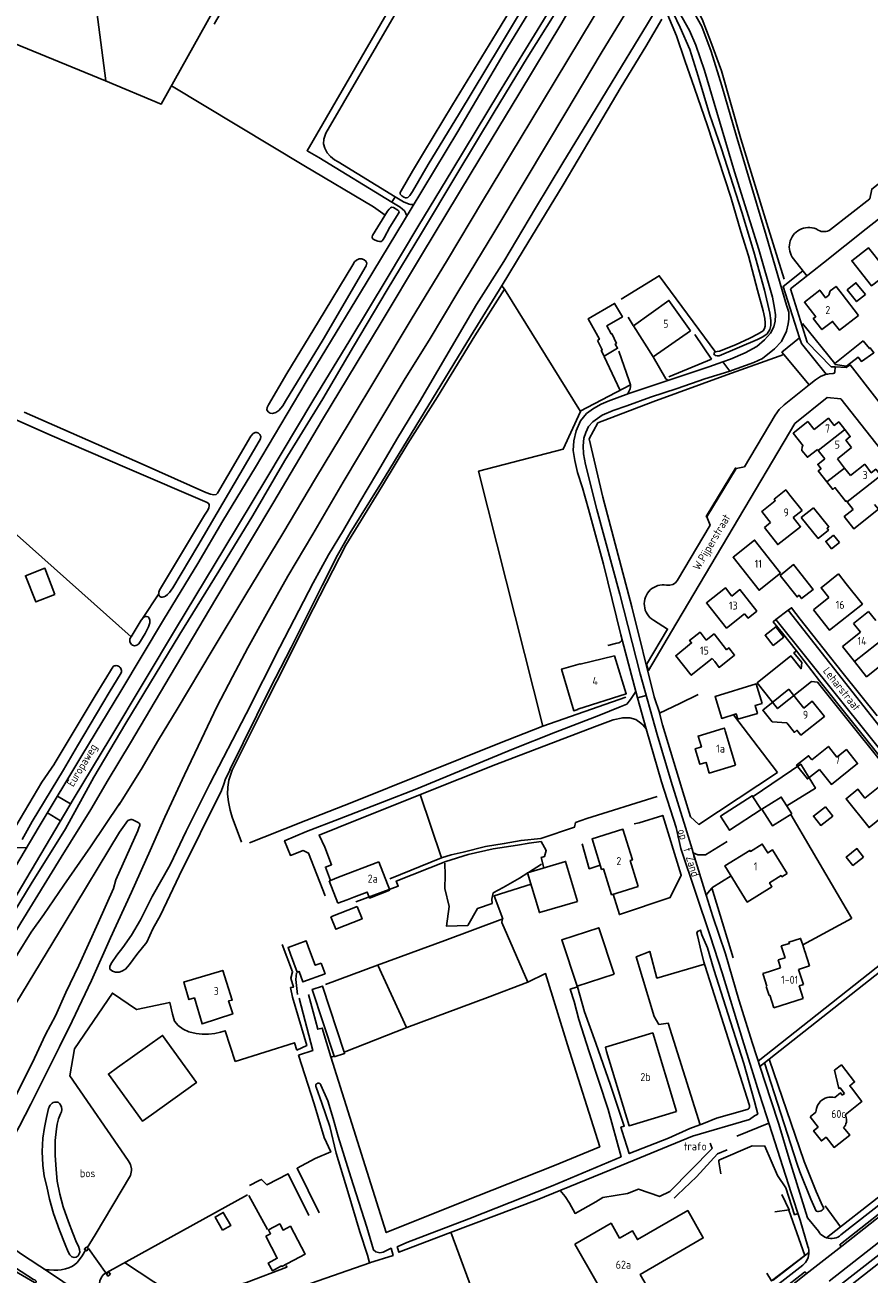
# Model space of a CAD drawing. Header units: metres. Extents: x 226218 to 240385, y 439369 to 449677.
# Tile 175 of 256: x 234520 to 234783, y 444237 to 444626. Entities that reach past the tile are written whole.
import ezdxf

# ---------------------------------------------------------------- set-up
doc = ezdxf.new("R2010")
doc.units = ezdxf.units.M
doc.header["$MEASUREMENT"] = 0
for name, color, linetype in [('BIJGEBOUW', 4, 'Continuous'), ('DAKRAND', 4, 'Continuous'), ('DAKRAND-BYG', 4, 'Continuous'), ('FUNKTIEAAND', 253, 'Continuous'), ('HEG', 253, 'Continuous'), ('HEK', 253, 'Continuous'), ('HOOFDGEBOUW', 4, 'Continuous'), ('HUISNUMMER', 253, 'Continuous'), ('INSTEEKSLOOT', 153, 'Continuous'), ('KANTVERH', 253, 'Continuous'), ('KNTONVERHARD', 253, 'Continuous'), ('KUNSTWERK', 253, 'Continuous'), ('MUUR', 253, 'Continuous'), ('OVERIGEAFSCH', 253, 'Continuous'), ('OVLIJNOBJ', 253, 'Continuous'), ('RASTER', 253, 'Continuous'), ('STRAATNAAM', 253, 'Continuous'), ('TUSSENMUUR', 253, 'Continuous')]:
    doc.layers.add(name, color=color, linetype=linetype)
doc.styles.get("Standard").update_dxf_attribs({"font": 'iso.shx'})

msp = doc.modelspace()

# ---------------------------------------------------------------- linework, layer by layer
at = {"layer": 'BIJGEBOUW'}
for points in [[(234529.35, 444448.73), (234523.38, 444446.39), (234520.18, 444454.55), (234526.26, 444456.86), (234529.35, 444448.73)], [(234703.27, 444330.55), (234698.49, 444344.98), (234687.02, 444341.19), (234691.8, 444326.75), (234703.27, 444330.55)], [(234722.71, 444287.79), (234715.33, 444312.24), (234700.56, 444307.75), (234700.93, 444306.42), (234707.97, 444283.33), (234722.71, 444287.79)]]:
    msp.add_lwpolyline(points, dxfattribs=at)
at = {"layer": 'DAKRAND'}
msp.add_line((234775.81, 444477.55), (234777.68, 444475.16), dxfattribs=at)
for points in [[(234762.09, 444494.99), (234761.82, 444494.78), (234761.73, 444493.53), (234763.4, 444491.4), (234766.53, 444493.85)], [(234767.66, 444487.85), (234766.78, 444487.15), (234769.45, 444483.75)], [(234769.45, 444483.75), (234771.28, 444481.42), (234771.98, 444481.97), (234775.34, 444477.68), (234775.57, 444477.86), (234775.81, 444477.55)], [(234759.02, 444472.69), (234761.29, 444469.78), (234754.18, 444464.22), (234750.04, 444469.51)], [(234734.57, 444427.79), (234735.96, 444426.02), (234740.77, 444429.82), (234738.99, 444432.08), (234738.28, 444431.52)], [(234756.97, 444408.78), (234752.49, 444409.08), (234749.53, 444412.67), (234757.61, 444419.19)], [(234764.77, 444397.25), (234763.79, 444398.48), (234760.07, 444395.52), (234763.41, 444391.31), (234767.14, 444394.27)], [(234755.28, 444339.28), (234757.82, 444340.08), (234757.68, 444340.52), (234761.3, 444341.66), (234761.95, 444339.6)], [(234761.95, 444339.6), (234762.58, 444337.61), (234762.65, 444337.64)], [(234774.9, 444293.4), (234773.55, 444295.15), (234773.23, 444294.9), (234771.82, 444300.59), (234773.97, 444302.25), (234778.08, 444296.95), (234776.57, 444295.78), (234777.1, 444295.1)]]:
    msp.add_lwpolyline(points, dxfattribs=at)
at = {"layer": 'DAKRAND-BYG'}
for p, q in [((234780.78, 444527.68), (234771.93, 444520.64)), ((234765.3, 444475.7), (234761.49, 444472.64)), ((234773.38, 444464.89), (234771.56, 444467.17)), ((234615.2, 444348.39), (234623.42, 444351.57)), ((234616.25, 444304.76), (234616.17, 444305))]:
    msp.add_line(p, q, dxfattribs=at)
for points in [[(234781.46, 444542.12), (234778.72, 444539.89), (234775.78, 444543.5), (234778.52, 444545.73), (234781.46, 444542.12)], [(234698.15, 444527.82), (234699.6, 444524.83), (234699.26, 444524.63), (234700.24, 444522.94), (234704.38, 444525.36), (234703.63, 444526.65), (234704, 444526.87), (234702.58, 444529.91), (234702.38, 444529.81), (234701.05, 444532.36), (234705.88, 444535.12), (234703.42, 444539.33), (234695.27, 444534.56), (234698.74, 444528.15), (234698.15, 444527.82)], [(234771.93, 444520.64), (234771.82, 444520.55), (234772.02, 444520.28), (234775.54, 444519.77), (234779.21, 444522.53), (234780.19, 444521.25), (234784.09, 444523.95), (234782.97, 444525.44), (234782.74, 444525.25), (234780.78, 444527.68)], [(234765.3, 444475.7), (234770.09, 444469.8), (234769.51, 444469.34), (234769.97, 444468.77), (234766.76, 444466.15), (234761.49, 444472.64)], [(234771.56, 444467.17), (234769.14, 444465.24), (234770.95, 444462.96), (234773.38, 444464.89)], [(234754.91, 444454.66), (234760.22, 444447.97), (234760.81, 444448.44), (234761.62, 444447.42), (234765.25, 444450.3), (234759.13, 444458.01), (234754.91, 444454.66)], [(234752.78, 444432.83), (234750.25, 444436.03), (234753.54, 444438.63), (234756.07, 444435.43), (234752.78, 444432.83)], [(234749.29, 444414.79), (234747.44, 444420.85), (234734.67, 444416.97), (234736.76, 444410.14), (234741.27, 444411.51), (234741.78, 444409.84), (234747.88, 444411.7), (234747.13, 444414.13), (234749.29, 444414.79)], [(234749.08, 444381.72), (234739.23, 444375.32), (234736.4, 444379.66), (234746.25, 444386.06), (234749.08, 444381.72)], [(234758.53, 444380.44), (234752.51, 444376.69), (234749.28, 444381.86), (234755.3, 444385.61), (234758.53, 444380.44)], [(234769.04, 444382.65), (234765.27, 444379.73), (234767.55, 444376.79), (234771.32, 444379.71), (234769.04, 444382.65)], [(234780.89, 444366.98), (234777.57, 444364.34), (234775.48, 444366.97), (234778.81, 444369.61), (234780.89, 444366.98)], [(234691.87, 444353.15), (234688.18, 444365.59), (234676.4, 444362.1), (234680.08, 444349.66), (234691.87, 444353.15)], [(234623.42, 444351.57), (234624.92, 444347.69), (234616.69, 444344.51), (234615.2, 444348.39)], [(234602.65, 444336.73), (234601.9, 444338.76), (234607.51, 444340.84), (234608.27, 444338.82)], [(234602.65, 444336.73), (234604.72, 444331.17), (234605.28, 444331.38), (234606.51, 444328.08), (234613.37, 444330.63), (234612.13, 444333.98)], [(234612.13, 444333.98), (234610.32, 444333.31), (234608.27, 444338.82)], [(234616.17, 444305), (234609.4, 444325.75), (234612.6, 444326.8), (234619.32, 444306.24)], [(234559.4, 444286.75), (234573.35, 444296.75), (234562.84, 444311.42), (234548.85, 444301.45)], [(234619.32, 444306.24), (234619.46, 444305.81), (234616.25, 444304.76)], [(234559.4, 444286.75), (234556.61, 444284.71), (234546.01, 444299.39), (234548.85, 444301.45)], [(234581.5, 444250.78), (234579.17, 444254.91), (234581.73, 444256.35), (234584.06, 444252.22), (234581.5, 444250.78)], [(234594.92, 444248.91), (234598.53, 444242.08), (234595.71, 444240.59), (234597, 444238.16), (234599.85, 444239.67), (234599.93, 444239.51), (234607.2, 444243.36), (234602.6, 444252.04), (234600.32, 444250.83), (234599.28, 444252.78), (234595.78, 444250.92), (234596.42, 444249.71), (234594.92, 444248.91)]]:
    msp.add_lwpolyline(points, dxfattribs=at)
at = {"layer": 'HEG'}
for p, q in [((234771.93, 444520.64), (234761.86, 444533.1)), ((234642.99, 444386.44), (234649.6, 444366.77)), ((234768.93, 444258.39), (234773.7, 444251.84))]:
    msp.add_line(p, q, dxfattribs=at)
msp.add_lwpolyline([(234750.84, 444237.48), (234752.28, 444235), (234762.6, 444242.92), (234757.61, 444257.08)], dxfattribs=at)
at = {"layer": 'HEK'}
msp.add_lwpolyline([(234553.03, 444435.52), (234517.65, 444467.18), (234423.49, 444430.77), (234391.92, 444419.08)], dxfattribs=at)
at = {"layer": 'HOOFDGEBOUW'}
for p, q in [((234779.27, 444535.6), (234774.23, 444542.14)), ((234763.55, 444502.57), (234765.48, 444500.06)), ((234766.77, 444493.55), (234766.53, 444493.85)), ((234768.83, 444490.92), (234766.77, 444493.55)), ((234777.14, 444494.45), (234772.73, 444490.9)), ((234772.73, 444490.9), (234774.95, 444488.05)), ((234776.77, 444485.71), (234774.95, 444488.05)), ((234781.23, 444489.22), (234776.77, 444485.71)), ((234757.99, 444479.61), (234761.76, 444474.88)), ((234751.98, 444471.08), (234751.43, 444471.78)), ((234761.76, 444474.88), (234759.02, 444472.69)), ((234750.04, 444469.51), (234751.98, 444471.08)), ((234773.06, 444455.12), (234775.49, 444452.06)), ((234765.28, 444443.96), (234770.07, 444447.76)), ((234782.43, 444443.43), (234777.72, 444439.69)), ((234784.68, 444440.6), (234782.43, 444443.43)), ((234774.35, 444432.52), (234779.91, 444436.94)), ((234777.72, 444439.69), (234779.91, 444436.94)), ((234778.1, 444427.79), (234774.35, 444432.52)), ((234734.57, 444427.79), (234733.81, 444428.74)), ((234757.61, 444419.19), (234760.23, 444415.93)), ((234741.09, 444395.61), (234737.85, 444406.29)), ((234630.09, 444365.5), (234617.59, 444360.68)), ((234633.51, 444356.63), (234630.09, 444365.5)), ((234614.7, 444359.56), (234615.03, 444359.69)), ((234614.7, 444359.56), (234617.4, 444352.56)), ((234615.03, 444359.69), (234617.59, 444360.68)), ((234617.4, 444352.56), (234620.29, 444353.68)), ((234620.29, 444353.68), (234622.31, 444354.46)), ((234754.27, 444334.93), (234756.46, 444335.64)), ((234755.28, 444339.28), (234756.46, 444335.64)), ((234762.65, 444337.64), (234764.1, 444333.14)), ((234751.58, 444331.33), (234755.07, 444332.46)), ((234755.07, 444332.46), (234754.27, 444334.93)), ((234764.1, 444333.14), (234760.63, 444332.01)), ((234760.63, 444332.01), (234762.16, 444327.28)), ((234749.55, 444330.67), (234751.58, 444331.33)), ((234749.65, 444330.37), (234749.55, 444330.67)), ((234750.82, 444326.74), (234749.65, 444330.37)), ((234750.61, 444326.67), (234750.82, 444326.74)), ((234751.53, 444323.85), (234750.61, 444326.67)), ((234751.74, 444323.92), (234751.53, 444323.85)), ((234753.01, 444320), (234751.74, 444323.92)), ((234762.16, 444327.28), (234760.84, 444326.86)), ((234762.13, 444322.92), (234760.84, 444326.86)), ((234762.13, 444322.92), (234753.01, 444320)), ((234774.24, 444292.88), (234774.9, 444293.4)), ((234764.3, 444286.06), (234766.08, 444287.51))]:
    msp.add_line(p, q, dxfattribs=at)
for points in [[(234785.94, 444546.75), (234783.36, 444544.74), (234777.23, 444552.58), (234782.39, 444556.65), (234786.89, 444550.97)], [(234770.11, 444541.86), (234769.07, 444541.08), (234767.25, 444543.44), (234762.47, 444539.67), (234766.01, 444535.18), (234765.25, 444534.58), (234767.95, 444531.16), (234771.23, 444533.73), (234773.4, 444530.96), (234779.27, 444535.6)], [(234770.11, 444541.86), (234770.54, 444543.21), (234772.34, 444544.6), (234774.23, 444542.14)], [(234727.07, 444530.74), (234720.35, 444540.25), (234709.28, 444532.35), (234715.4, 444522.67), (234727.07, 444530.74)], [(234765.48, 444500.06), (234769.93, 444503.59), (234771.75, 444501.33), (234773.14, 444502.42), (234775.04, 444500.03)], [(234763.55, 444502.57), (234759.02, 444498.92), (234762.09, 444494.99)], [(234775.04, 444500.03), (234776.75, 444497.86), (234775.39, 444496.73), (234777.14, 444494.45)], [(234767.66, 444487.85), (234766.61, 444489.19), (234768.83, 444490.92)], [(234786.23, 444485.74), (234784.69, 444487.71), (234783.29, 444486.6), (234781.23, 444489.22)], [(234751.43, 444471.78), (234749.27, 444474.54), (234753.43, 444477.9), (234753.08, 444478.37), (234756.68, 444481.25), (234757.99, 444479.61)], [(234777.68, 444475.16), (234774.86, 444472.95), (234777.83, 444469.18), (234785.51, 444475.22), (234784.27, 444476.76)], [(234755.04, 444455.39), (234748.39, 444450.04), (234740.28, 444460.29), (234746.97, 444465.66), (234755.04, 444455.39)], [(234770.07, 444447.76), (234767.64, 444450.82), (234773.06, 444455.12)], [(234743.86, 444442.72), (234738.26, 444438.22), (234732.01, 444446.06), (234737.89, 444450.79), (234739.92, 444448.22)], [(234739.92, 444448.22), (234742.4, 444450.21), (234747.64, 444443.52), (234744.96, 444441.34), (234743.86, 444442.72)], [(234775.49, 444452.06), (234780.54, 444445.7), (234770.33, 444437.59), (234765.28, 444443.96)], [(234731.95, 444434.46), (234730.01, 444436.97), (234726.79, 444434.41), (234727.39, 444433.61), (234722.45, 444429.62), (234727.28, 444423.55), (234733.81, 444428.74)], [(234731.95, 444434.46), (234734.39, 444436.44), (234738.28, 444431.52)], [(234692.02, 444413.02), (234707.08, 444417.78), (234703.36, 444429.58), (234692.77, 444427.03)], [(234692.77, 444427.03), (234692.73, 444427.15), (234686.94, 444425.46), (234690.72, 444412.52), (234692.05, 444412.91), (234692.02, 444413.02)], [(234787.39, 444427.52), (234781.83, 444423.1), (234778.1, 444427.79)], [(234756.97, 444408.78), (234759.36, 444405.78), (234760.13, 444406.42), (234761.4, 444404.92), (234768.68, 444410.77), (234764.9, 444415.45), (234762.31, 444413.36), (234760.23, 444415.93)], [(234737.24, 444407), (234729.43, 444404.63), (234730.45, 444401.26), (234728.51, 444400.67), (234729.96, 444395.87), (234731.89, 444396.45), (234732.89, 444393.13), (234741.09, 444395.61)], [(234737.85, 444406.29), (234737.6, 444407.11), (234737.24, 444407)], [(234764.77, 444397.25), (234769.96, 444401.42), (234772.59, 444398.11), (234775.54, 444400.44), (234779, 444396.05), (234770.88, 444389.56), (234767.14, 444394.27)], [(234790.86, 444382.82), (234782.57, 444376.16), (234775.42, 444385.09), (234779.12, 444388.06), (234781.32, 444385.32), (234785.92, 444389.02), (234790.86, 444382.82)], [(234710.78, 444357.8), (234708.31, 444365.85), (234708.97, 444366.05), (234706.04, 444375.6), (234696.45, 444372.66), (234699.39, 444363.1), (234700.02, 444363.29), (234702.48, 444355.25), (234710.78, 444357.8)], [(234757.14, 444361.86), (234752.6, 444369.19), (234751.06, 444368.23), (234749.35, 444370.99), (234745.71, 444368.74), (234745.52, 444369.04), (234737.71, 444364.2), (234744.68, 444352.97), (234752.38, 444357.74), (234751.63, 444358.95), (234755.25, 444361.19), (234755.47, 444360.83), (234757.14, 444361.86)], [(234622.31, 444354.46), (234626.49, 444356.07), (234627.21, 444354.2), (234633.51, 444356.63)], [(234569.4, 444327.98), (234581.55, 444331.7), (234584.51, 444322.46), (234583.4, 444322.16), (234584.67, 444318.12), (234575.15, 444315.04), (234572.74, 444323.12), (234571.05, 444322.59), (234569.41, 444327.98)], [(234771.95, 444292.14), (234773.71, 444293.53), (234774.24, 444292.88)], [(234777.1, 444295.1), (234780.33, 444290.86), (234775.11, 444286.69)], [(234771.95, 444292.14), (234771.35, 444292.24), (234770.73, 444292.27), (234770.12, 444292.22), (234769.52, 444292.09), (234768.94, 444291.88), (234768.39, 444291.6), (234767.89, 444291.26), (234767.43, 444290.84), (234767.03, 444290.38), (234766.69, 444289.86), (234766.42, 444289.31), (234766.23, 444288.73), (234766.11, 444288.13), (234766.08, 444287.51)], [(234764.3, 444286.06), (234766.75, 444282.91), (234765.31, 444281.79), (234767.78, 444278.61), (234769.22, 444279.73), (234771.69, 444276.57), (234776.56, 444280.35), (234774.67, 444282.76)], [(234774.67, 444282.76), (234774.97, 444283.12), (234775.22, 444283.52), (234775.41, 444283.96), (234775.53, 444284.41), (234775.59, 444284.89), (234775.57, 444285.36), (234775.48, 444285.82), (234775.33, 444286.27), (234775.11, 444286.69)], [(234691.12, 444246.43), (234704.51, 444222.92), (234715.76, 444229.46), (234711.44, 444237.03), (234731.04, 444248.4), (234726.17, 444256.91), (234710.55, 444247.86), (234708.96, 444250.63), (234704.97, 444248.37), (234702.36, 444252.95), (234691.12, 444246.43)]]:
    msp.add_lwpolyline(points, dxfattribs=at)
at = {"layer": 'INSTEEKSLOOT'}
for p, q in [((234552.78, 444435.09), (234553.03, 444435.52)), ((234760.22, 444271.38), (234750.09, 444302.87)), ((234762.37, 444272.16), (234751.54, 444304.02))]:
    msp.add_line(p, q, dxfattribs=at)
for points in [[(234636.78, 444573.31), (234637.22, 444572.76), (234637.85, 444572.39), (234638.38, 444572.21), (234638.71, 444572.2), (234639.09, 444572.24), (234639.37, 444572.52), (234639.73, 444572.95), (234640.56, 444574.13), (234645.45, 444582.6), (234655.19, 444598.55), (234667.62, 444619.17), (234680.99, 444641.6), (234691.6, 444659.05), (234693.82, 444663.53), (234695.08, 444665.57), (234695.63, 444667.68)], [(234679.49, 444644.64), (234666.66, 444623.58), (234653.02, 444601.13), (234643.98, 444586.17), (234640.56, 444580.5), (234637.04, 444574.41), (234636.76, 444573.8), (234636.78, 444573.31)], [(234665.98, 444598.81), (234676.27, 444615.74), (234687.93, 444634.52), (234693.8, 444644.34), (234694.5, 444645), (234695.13, 444645.23), (234695.62, 444645.21), (234696.04, 444645.08), (234696.4, 444644.79), (234696.56, 444644.32), (234696.6, 444643.87), (234696.51, 444643.36), (234696.18, 444642.62), (234695.61, 444641.73), (234694.51, 444639.76), (234686.98, 444626.61), (234673.65, 444604.42)], [(234624.2, 444477.58), (234629.35, 444486.25), (234636.05, 444497.57), (234642.79, 444508.71), (234651, 444522.65), (234660.5, 444538.93), (234668.96, 444552.41), (234678.88, 444568.93), (234687.36, 444583.06), (234696.3, 444597.74), (234705.6, 444613.08), (234713.65, 444626.38), (234716.46, 444631.05), (234717.65, 444632.13), (234718.75, 444632.85), (234719.59, 444633.14), (234720.26, 444632.8), (234720.99, 444631.63), (234721.7, 444629.72)], [(234668.51, 444545.04), (234675.03, 444555.83), (234687.4, 444576.2), (234696.75, 444591.95), (234705.51, 444606.73), (234713.17, 444619.3), (234718.1, 444627.78)], [(234720.02, 444629.09), (234722.66, 444622.66), (234725.27, 444614.92), (234728.32, 444606.3), (234732.33, 444594.55), (234735.78, 444584.09), (234739.59, 444572.37), (234742.75, 444561.75), (234745.13, 444554.11), (234747.86, 444543.46), (234749.62, 444537.03), (234750.14, 444534.6), (234750.3, 444533.28), (234750.27, 444532.26), (234750.1, 444531.48), (234749.6, 444530.82), (234748.11, 444529.82), (234745.55, 444528.48), (234741.08, 444526.45), (234736.11, 444524.49)], [(234721.7, 444629.72), (234723.83, 444625.19), (234726.86, 444618.4), (234729.42, 444610.04), (234733, 444598.26), (234736.7, 444587.46), (234743.02, 444567.77), (234746.71, 444555.34)], [(234475.69, 444275.6), (234476.11, 444276.01), (234476.76, 444276.82), (234477.82, 444278.43), (234493.01, 444304.48), (234508.04, 444328.87), (234518.74, 444346.45), (234531.31, 444366.91), (234540.52, 444381.74), (234545.94, 444390.96), (234552.83, 444402.51), (234565.19, 444423.39), (234579.45, 444447.3), (234597.12, 444477.03), (234612.59, 444503.2), (234630.86, 444533.41), (234643.35, 444554.31), (234658.84, 444579.98), (234673.65, 444604.42)], [(234665.98, 444598.81), (234654.32, 444579.56), (234643.42, 444561.19), (234632.74, 444543.56), (234622.25, 444525.88), (234612.7, 444509.63), (234600.83, 444490.43), (234590.88, 444473.28), (234580.32, 444455.94), (234568.23, 444436.32), (234551.41, 444408.61), (234541.51, 444391.86), (234532.61, 444375.78), (234521.92, 444358.6), (234509.81, 444338.77)], [(234636.4, 444567.83), (234636.32, 444568.06), (234636.05, 444568.34), (234634.62, 444569.19), (234634.18, 444569.23), (234633.7, 444569.03), (234633.28, 444568.61), (234632.78, 444567.99), (234628.16, 444560.49), (234628.01, 444560.09), (234628.05, 444559.69), (234628.35, 444559.32), (234628.95, 444558.98), (234629.79, 444558.72), (234630.27, 444558.6), (234630.85, 444558.6), (234631.15, 444558.8), (234631.43, 444559.17), (234631.75, 444559.73), (234633.54, 444563.03), (234636.32, 444567.46), (234636.4, 444567.83)], [(234561.63, 444448.95), (234561.68, 444449.46), (234561.91, 444450.08), (234575.85, 444473.35), (234576.91, 444474.97), (234577.19, 444475.69), (234577.29, 444476.31), (234577.29, 444476.71), (234577.13, 444477.03), (234576.74, 444477.34), (234551.81, 444488.03), (234527.76, 444498.45), (234498.34, 444511.51), (234469.98, 444524.04), (234444.18, 444535.15), (234420.2, 444545.61), (234399.58, 444554.59)], [(234736.11, 444524.49), (234735.35, 444524.37), (234734.87, 444524.21), (234734.55, 444524.05), (234734.36, 444523.82), (234734.35, 444523.57), (234734.47, 444523.34), (234734.84, 444523.1), (234735.39, 444522.99), (234735.93, 444523), (234747.84, 444528.08), (234749.55, 444528.86), (234750.87, 444529.8), (234751.71, 444531.16), (234752.04, 444532.39), (234752.01, 444534.04), (234751.72, 444536.3), (234750.02, 444543.42), (234746.71, 444555.34)], [(234626.33, 444551.8), (234626.15, 444550.97), (234612.79, 444528.13), (234601.04, 444508.84), (234600.22, 444507.48), (234598.96, 444506), (234598.04, 444505.34), (234597.07, 444505.09), (234596.3, 444505.15), (234595.65, 444505.59), (234595.26, 444506.23), (234595.33, 444506.89), (234595.82, 444507.78), (234601.46, 444517.46), (234611.32, 444533.7), (234622.05, 444551.34), (234622.59, 444552.23), (234623.19, 444552.76), (234623.95, 444553.17), (234624.8, 444553.21), (234625.54, 444552.93), (234626.07, 444552.51), (234626.33, 444551.8)], [(234583.79, 444394.07), (234596.29, 444419.51), (234602.81, 444432.22), (234612.51, 444451.54), (234617.27, 444460.97), (234621.15, 444467.86), (234630.94, 444483.61), (234644.23, 444505.39), (234658.61, 444528.98), (234668.51, 444545.04)], [(234519.77, 444505.41), (234556.83, 444489.18), (234576.34, 444480.5), (234577.76, 444479.98), (234578.82, 444479.71), (234579.51, 444479.81), (234579.95, 444480.26), (234590.33, 444498.03), (234591.06, 444498.77), (234591.66, 444499.08), (234592.19, 444499.1), (234592.67, 444498.94), (234593.14, 444498.47), (234593.36, 444497.86), (234593.32, 444497.19), (234592.91, 444496.41), (234573.81, 444463.86), (234566, 444450.79), (234564.95, 444449.37), (234564.4, 444448.73), (234563.75, 444448.2), (234563.25, 444447.94), (234562.8, 444447.87), (234562.38, 444447.91), (234562.04, 444448.11), (234561.72, 444448.53), (234561.63, 444448.95)], [(234583.92, 444394.33), (234582.42, 444391.36), (234581.9, 444389.62), (234581.18, 444387.72), (234568.05, 444361.15), (234562.22, 444348.88), (234559.8, 444344.62), (234557.9, 444340.44), (234554.84, 444336.67), (234552.53, 444333.47), (234551.27, 444332.09), (234550.22, 444331.41), (234549.33, 444331.15), (234548.21, 444331.16), (234547.24, 444331.47), (234546.46, 444332.09), (234546.48, 444332.95), (234547.05, 444334.18), (234548.65, 444336.47), (234550.52, 444338.79), (234553.15, 444342.69), (234555.96, 444347.39), (234559.65, 444354.68), (234565.19, 444364.57), (234570.2, 444375.04), (234577.54, 444389.72), (234588.86, 444411.5), (234599.36, 444432.32), (234609.7, 444452.34), (234614.42, 444461.04), (234619.12, 444468.76), (234624.2, 444477.58)], [(234553.03, 444435.52), (234556.15, 444440.67), (234556.81, 444441.46), (234557.36, 444441.84), (234557.81, 444441.88), (234558.34, 444441.74), (234558.7, 444441.3), (234558.84, 444440.72), (234558.85, 444439.89), (234558.45, 444438.64), (234557.39, 444436.58), (234555.43, 444433.33)], [(234552.78, 444435.09), (234552.65, 444434.76), (234552.61, 444434.4), (234552.64, 444434.05), (234552.75, 444433.71), (234552.93, 444433.4), (234553.18, 444433.15), (234553.48, 444432.95), (234553.81, 444432.82), (234554.16, 444432.77), (234554.52, 444432.8), (234554.86, 444432.91), (234555.17, 444433.09), (234555.43, 444433.33)], [(234547.46, 444426.29), (234541.92, 444417.12), (234529.15, 444395.92)], [(234549.96, 444424.31), (234550.04, 444424.65), (234550.05, 444425), (234549.99, 444425.34), (234549.86, 444425.66), (234549.66, 444425.95), (234549.41, 444426.19), (234549.12, 444426.37), (234548.8, 444426.5), (234548.45, 444426.55), (234548.11, 444426.53), (234547.77, 444426.45), (234547.46, 444426.29)], [(234519.14, 444372.47), (234522.3, 444378), (234531.98, 444394.16), (234536.35, 444401.54), (234546.25, 444418.18), (234549.96, 444424.31)], [(234529.19, 444396), (234525.24, 444390.28), (234515.81, 444374.35)], [(234635.8, 444245.78), (234636.33, 444243.94), (234652.43, 444250.12), (234679.35, 444260.29), (234701.94, 444269.46), (234727.63, 444280.07), (234745.4, 444285.31), (234746.95, 444286.42), (234747.97, 444286.89), (234746.98, 444290.83), (234743.59, 444302.74), (234739.54, 444315.67), (234734.3, 444331.98), (234732.31, 444338.71), (234730.6, 444342.74), (234730.14, 444344.22), (234729.22, 444343.76), (234729.05, 444343.26), (234729.24, 444342.55), (234730.4, 444337.61), (234731.23, 444334.32), (234731.53, 444333.36), (234745.37, 444289.65)], [(234635.85, 444245.58), (234638.77, 444246.98), (234638.77, 444247.01), (234658.08, 444254.34), (234683.79, 444264.56), (234705.44, 444273.66), (234701.41, 444288.35), (234695.57, 444306.36), (234692.32, 444316.42), (234690.84, 444321.97), (234689.63, 444325.86), (234691.91, 444326.58), (234694.08, 444318.75), (234697.6, 444309.05), (234702.15, 444295.98), (234706.46, 444283.16), (234705.4, 444282.85), (234705.78, 444281.53), (234708, 444274.68), (234720.22, 444279.48), (234726.83, 444282.48), (234731.08, 444283.97), (234735.17, 444285.65), (234739.2, 444286.87), (234744.71, 444288.42)], [(234612.11, 444295.99), (234612.02, 444296.21), (234611.87, 444296.39), (234611.67, 444296.52), (234611.45, 444296.59), (234611.22, 444296.6), (234610.99, 444296.54), (234610.79, 444296.42), (234610.63, 444296.24), (234610.53, 444296.03), (234610.49, 444295.8), (234610.52, 444295.57), (234610.61, 444295.35)], [(234610.61, 444295.35), (234612.4, 444290.37), (234614.83, 444283.11), (234616.79, 444274.75), (234620.51, 444262.82), (234624.18, 444250.32), (234626.59, 444243.06), (234627.18, 444240.61), (234634.55, 444242.92), (234633.93, 444245.2), (234631.44, 444243.99), (234630.37, 444243.81), (234629.22, 444244.09), (234628.47, 444244.67), (234626.37, 444251.72), (234621.45, 444267.32), (234617.45, 444280), (234615.93, 444285.54), (234614.23, 444291.04), (234612.11, 444295.99)], [(234531.09, 444289.84), (234531.4, 444289.14), (234531.55, 444288.39), (234531.39, 444287.7), (234531.1, 444287.04), (234530.51, 444285.45), (234530.1, 444283.8), (234529.83, 444282.37), (234529.42, 444278.72), (234529.42, 444274.15), (234529.71, 444269.72), (234530.02, 444266.09), (234530.84, 444262.07), (234531.95, 444258.08), (234533.61, 444253.39), (234534.94, 444249.91), (234536.06, 444247.02), (234536.71, 444245.84), (234537, 444244.79), (234537.12, 444243.96), (234536.93, 444243.4), (234536.61, 444242.83), (234535.99, 444242.41), (234535.3, 444242.33), (234534.6, 444242.52), (234533.96, 444243.13), (234533.44, 444244.08), (234532.57, 444246.38), (234530.75, 444250.78), (234528.95, 444256), (234527.69, 444260.44), (234526.85, 444264.43)], [(234529.21, 444290.66), (234528.83, 444290.51), (234528.48, 444290.32), (234528.17, 444290.06), (234527.9, 444289.77), (234527.68, 444289.43), (234527.52, 444289.06), (234527.41, 444288.67)], [(234531.09, 444289.84), (234530.92, 444290.11), (234530.7, 444290.34), (234530.44, 444290.51), (234530.15, 444290.64), (234529.84, 444290.71), (234529.52, 444290.71), (234529.21, 444290.66)], [(234744.71, 444288.42), (234744.95, 444288.52), (234745.15, 444288.68), (234745.31, 444288.89), (234745.4, 444289.13), (234745.42, 444289.39), (234745.37, 444289.65)], [(234526.85, 444264.43), (234526.05, 444267.62), (234525.61, 444271.02), (234525.38, 444275.35), (234525.59, 444279.46), (234526.12, 444282.82), (234526.74, 444285.91), (234527.41, 444288.67)], [(234760.22, 444271.38), (234761.07, 444269.01), (234764.48, 444260.51), (234766.11, 444256.7)], [(234768.52, 444257.67), (234768.27, 444257.97), (234767.72, 444259.32), (234766.17, 444262.9), (234762.37, 444272.16)], [(234766.11, 444256.7), (234766.5, 444256.63), (234766.9, 444256.63), (234767.3, 444256.71), (234767.67, 444256.85), (234768, 444257.07), (234768.29, 444257.35), (234768.53, 444257.67)]]:
    msp.add_lwpolyline(points, dxfattribs=at)
at = {"layer": 'KANTVERH'}
for p, q in [((234634.16, 444570.81), (234635.2, 444572.53)), ((234766.1, 444562.49), (234766.8, 444562.13)), ((234759.1, 444553.18), (234763.19, 444547.89)), ((234707.61, 444535.01), (234709.21, 444532.48)), ((234763.92, 444513.96), (234756.03, 444523.44)), ((234737.13, 444521.08), (234739.25, 444518.24)), ((234772.06, 444519.52), (234775.42, 444519.33)), ((234753.61, 444440.91), (234757.38, 444443.79)), ((234812.67, 444367), (234753.61, 444440.91)), ((234761.14, 444440.99), (234774.15, 444424.66)), ((234755.65, 444436.61), (234759.99, 444431.18)), ((234774.15, 444424.66), (234780.08, 444417.22)), ((234710.56, 444416.57), (234713.25, 444417.28)), ((234780.08, 444417.22), (234785.09, 444410.93)), ((234710.56, 444416.57), (234713.29, 444406.89)), ((234617.49, 444376.19), (234644.06, 444386.87)), ((234530.17, 444385.93), (234534.24, 444383.5)), ((234527.02, 444380.68), (234531.12, 444378.23)), ((234555.46, 444377.66), (234553.55, 444378.55)), ((234555.51, 444376.04), (234555.8, 444376.77)), ((234520.52, 444369.8), (234515.31, 444369.99)), ((234633.58, 444360.2), (234649.6, 444366.77)), ((234724.07, 444369.62), (234733.19, 444342.46)), ((234727.88, 444368.23), (234731.97, 444355.1)), ((234751.54, 444304.02), (234801.94, 444343.94)), ((234794.9, 444340.51), (234748.08, 444303.42)), ((234748.63, 444301.72), (234750.09, 444302.87)), ((234750.09, 444302.87), (234751.54, 444304.02)), ((234533.98, 444298.91), (234552.17, 444272.48)), ((234765.98, 444225.16), (234844.58, 444286.74)), ((234751.38, 444284.13), (234741.47, 444280.13)), ((234754.49, 444283.77), (234757.7, 444273.03)), ((234812.51, 444282.35), (234773.7, 444251.84)), ((234773.86, 444249.32), (234813.97, 444280.88)), ((234763.43, 444254.67), (234757.7, 444273.03)), ((234773.67, 444246.46), (234795.24, 444263.44)), ((234795.71, 444262.87), (234774.14, 444245.85)), ((234770.2, 444234.94), (234799.45, 444257.91)), ((234761.11, 444253.97), (234763.57, 444245.72)), ((234766.85, 444250.47), (234763.43, 444254.67)), ((234801.42, 444255.58), (234772.46, 444232.9)), ((234773.7, 444251.84), (234769.39, 444248.45)), ((234752.75, 444235.2), (234763.9, 444243.9)), ((234774.14, 444245.85), (234762.93, 444237.08)), ((234761.95, 444239.96), (234751.71, 444231.92)), ((234751.13, 444227.8), (234762.93, 444237.08)), ((234762.46, 444237.7), (234753.01, 444230.28))]:
    msp.add_line(p, q, dxfattribs=at)
for points in [[(234549.21, 444383.11), (234556.19, 444394.26), (234561.54, 444403.46), (234567.35, 444413.02), (234578.29, 444431.3), (234588.76, 444448.67), (234600.25, 444467.73), (234610.42, 444484.8), (234620.87, 444502.15), (234630.11, 444517.53), (234640.21, 444534.33), (234651.46, 444552.93), (234662.37, 444571.13), (234674.06, 444590.53), (234684.94, 444608.57), (234696.74, 444628.18), (234709.69, 444649.71), (234726.21, 444677.33), (234740.6, 444701.01), (234758.59, 444730.88), (234767.54, 444745.81)], [(234629.19, 444500.67), (234638.27, 444515.9), (234645.76, 444527.89), (234654.73, 444542.84), (234665.92, 444561.33), (234675.98, 444578.05), (234688.31, 444598.73), (234699.3, 444617.17), (234712.48, 444638.9), (234714.31, 444641.17), (234716.1, 444644.18), (234716.45, 444645.41), (234723.06, 444656.58), (234732.22, 444671.81), (234737.95, 444681.12), (234741.25, 444686.15), (234745.63, 444691.95), (234750.58, 444698.88), (234754.83, 444704.59), (234756.94, 444707.72), (234767.34, 444724.09), (234771.04, 444730.94)], [(234770.58, 444562.28), (234782.79, 444571.91), (234783.42, 444574.89), (234792.07, 444581.7), (234794.96, 444581.48), (234814.98, 444597.3), (234815.47, 444597.9), (234820.75, 444606.81), (234820.4, 444609.85), (234829.19, 444624.33), (234831.86, 444625.14), (234839.96, 444638.43), (234839.2, 444640.8), (234845.48, 444651.17), (234848.05, 444651.81), (234855.85, 444664.67), (234856.18, 444666.37), (234855.65, 444668.05), (234855.01, 444668.98)], [(234535.38, 444385.42), (234546.41, 444403.78), (234557.15, 444421.63), (234567.13, 444438.44), (234581.93, 444462.77), (234595.31, 444485.05), (234609.53, 444508.94), (234621.08, 444527.92), (234632.67, 444547.15), (234642.21, 444563.18), (234653.11, 444581.13), (234667.31, 444604.66), (234681.28, 444627.52), (234694.54, 444649.58)], [(234714.26, 444641.11), (234714.85, 444640.81), (234715.77, 444640.17), (234717.1, 444639.03), (234718.78, 444637.06), (234720.42, 444634.97), (234722.5, 444632), (234724.5, 444628.34), (234726.71, 444624.29), (234728.68, 444619.67), (234731.44, 444611.81), (234740.69, 444580.25), (234748.26, 444556.11), (234752.52, 444541.28), (234753.2, 444537.88), (234753.48, 444535.79), (234753.36, 444533.75), (234752.98, 444532.06), (234751.97, 444530.06), (234750.02, 444527.95), (234747.63, 444525.91), (234744.04, 444523.97), (234739.53, 444521.94), (234737.13, 444521.08)], [(234481.12, 444321.72), (234486.15, 444325.91), (234491.03, 444329.86), (234493.99, 444332.5), (234497.79, 444335.83), (234500.35, 444338.5), (234502.7, 444341.36), (234505.31, 444344.7), (234508.07, 444348.86), (234509.67, 444351.58), (234524.5, 444376.46), (234537.76, 444398.62), (234549.83, 444418.62), (234563.14, 444440.77), (234573.81, 444458.38), (234581.63, 444471.65), (234591.77, 444488.32), (234607.55, 444514.87), (234626.18, 444545.64), (234640.14, 444568.72), (234654.69, 444592.88), (234661.53, 444604.46), (234669.11, 444617.27), (234678.7, 444633.05)], [(234727.36, 444631.25), (234730.55, 444625.53), (234733.51, 444617.74), (234736.84, 444607.02), (234741.23, 444591.73), (234750.57, 444560.46), (234756.94, 444538.81), (234757.61, 444536.55), (234757.68, 444534.45), (234757.46, 444532.96), (234756.94, 444530.69), (234755.31, 444527.47), (234753.14, 444525.15), (234749.43, 444522.21)], [(234758.12, 444543.9), (234768.37, 444551.98), (234781.69, 444562.49), (234795.05, 444573.02), (234806.42, 444581.99), (234809.93, 444581.61), (234826.96, 444559.87), (234844.25, 444537.73), (234843.95, 444534.9), (234832.89, 444526.21), (234820.33, 444516.33), (234807.75, 444506.44)], [(234634.16, 444570.81), (234636.71, 444569.24), (234637.49, 444568.67), (234638.11, 444568.1), (234638.53, 444567.28), (234638.83, 444566.55)], [(234640.97, 444570.1), (234640.97, 444570.1), (234640.56, 444570.08), (234640.05, 444570.1), (234639.52, 444570.2), (234637.82, 444570.92), (234635.2, 444572.53)], [(234766.1, 444562.49), (234765.47, 444562.71), (234764.83, 444562.86), (234764.18, 444562.94), (234763.52, 444562.94), (234762.86, 444562.88), (234762.22, 444562.74), (234761.59, 444562.53), (234760.99, 444562.26), (234760.43, 444561.92), (234759.9, 444561.52), (234759.43, 444561.06), (234759, 444560.56)], [(234766.8, 444562.13), (234767.24, 444561.91), (234767.72, 444561.75), (234768.21, 444561.66), (234768.71, 444561.65), (234769.21, 444561.7), (234769.69, 444561.83), (234770.15, 444562.02), (234770.58, 444562.28)], [(234759, 444560.56), (234758.64, 444560.01), (234758.33, 444559.42), (234758.1, 444558.81), (234757.92, 444558.18), (234757.82, 444557.53), (234757.79, 444556.87)], [(234757.79, 444556.87), (234757.84, 444556.21), (234757.95, 444555.55), (234758.14, 444554.92), (234758.39, 444554.31), (234758.71, 444553.73), (234759.1, 444553.18)], [(234760.99, 444528.58), (234755.86, 444544.6), (234761.99, 444549.44)], [(234758.12, 444543.9), (234763.35, 444527.24), (234770.77, 444519.59), (234772.06, 444519.52), (234771.94, 444517.94), (234771.77, 444517.58), (234771.4, 444517.45), (234770.18, 444517.4), (234769.73, 444517.33), (234769.28, 444517.24)], [(234756.03, 444523.44), (234755.47, 444524.11), (234760.99, 444528.58)], [(234760.99, 444528.58), (234761.56, 444526.8), (234769.28, 444517.24), (234767.5, 444516.6), (234765.93, 444515.57), (234763.92, 444513.96)], [(234704.8, 444524.42), (234708.02, 444515.2), (234708.4, 444513.95), (234708.43, 444514.02), (234708.4, 444513.46), (234708.25, 444512.69), (234707.8, 444511.73), (234707.54, 444511.18)], [(234715.4, 444522.67), (234719.39, 444515.84), (234719.79, 444515.53), (234720.19, 444515.42), (234720.2, 444515.39)], [(234710.56, 444416.57), (234705.41, 444436.12), (234699.97, 444458.18), (234695.29, 444475.29), (234693.47, 444481.91), (234691.95, 444486.7), (234691.04, 444490.38), (234690.55, 444493.52), (234690.74, 444496.54), (234691.45, 444499.66), (234692.8, 444502.72), (234694.74, 444505.03), (234696.84, 444506.64), (234699.27, 444507.9), (234701.48, 444508.91), (234707.83, 444511.29), (234722.75, 444516.23), (234732.77, 444519.53), (234737.13, 444521.08)], [(234749.43, 444522.21), (234746.76, 444520.96), (234739.01, 444518.16), (234731.52, 444515.85), (234722.87, 444512.82), (234714.63, 444510.13), (234707.2, 444507.47), (234702.96, 444505.94), (234699.57, 444504.52), (234696.71, 444502.5), (234695.3, 444501.03), (234694.45, 444499.14), (234693.88, 444497.41), (234693.71, 444494.99), (234693.81, 444492.49), (234694.39, 444489.19), (234697.95, 444475.14), (234705.06, 444448.85), (234711.39, 444423.98), (234716.63, 444405.13), (234721.01, 444390.44), (234725.46, 444376.17), (234727.52, 444369.41), (234727.88, 444368.23), (234729.32, 444367.7), (234731.73, 444367.64), (234738.43, 444371.81)], [(234775.42, 444519.33), (234776.69, 444520.21), (234793.34, 444498.86), (234797.54, 444498.42), (234798.74, 444499.36)], [(234753.39, 444504.54), (234754.65, 444506.3), (234756.23, 444507.77), (234763.92, 444513.96)], [(234759.5, 444501.94), (234769.57, 444510.05), (234773.86, 444509.61)], [(234773.86, 444509.61), (234795.54, 444482.02), (234800.68, 444486.15), (234812.73, 444470.95)], [(234741.25, 444487.9), (234743.84, 444488.4), (234753.39, 444504.54)], [(234521.89, 444290.04), (234526.71, 444299.78), (234530.74, 444307.88), (234534.77, 444315.88), (234540.78, 444328.49), (234546.68, 444341.79), (234553.16, 444356.06), (234559.01, 444369.03), (234563.52, 444379.38), (234569.67, 444392.58), (234574.91, 444403.66), (234579.77, 444413.73), (234584.61, 444423.09), (234589.39, 444432.05), (234595.14, 444442.55), (234601.78, 444454.4), (234609.55, 444467.45), (234619.05, 444483.66), (234629.19, 444500.67)], [(234715.51, 444440.75), (234719.92, 444437.94), (234713.36, 444426.95), (234713.99, 444425.06), (234721.19, 444437.14), (234759.5, 444501.94)], [(234732.18, 444472.83), (234731.92, 444472.98), (234741, 444488.05), (234741.25, 444487.9), (234732.18, 444472.83)], [(234723.02, 444453.12), (234733.13, 444470.29), (234732.18, 444472.83)], [(234719.57, 444451.62), (234720.58, 444451.58), (234721.56, 444451.85), (234722.38, 444452.38), (234723.02, 444453.12)], [(234719.57, 444451.62), (234718.89, 444451.69), (234718.21, 444451.69), (234717.54, 444451.61), (234716.88, 444451.45), (234716.24, 444451.22), (234715.63, 444450.91), (234715.06, 444450.54), (234714.54, 444450.1), (234714.07, 444449.61), (234713.66, 444449.07), (234713.32, 444448.48), (234713.05, 444447.86), (234712.85, 444447.21), (234712.72, 444446.54), (234712.67, 444445.87), (234712.7, 444445.19), (234712.81, 444444.52), (234713, 444443.86), (234713.26, 444443.23), (234713.59, 444442.64), (234713.98, 444442.09), (234714.44, 444441.59), (234714.95, 444441.14), (234715.51, 444440.75)], [(234761.14, 444440.99), (234758.5, 444444.59), (234757.38, 444443.79)], [(234753.61, 444440.91), (234752.77, 444440.24), (234755.65, 444436.61)], [(234757.38, 444443.79), (234809.27, 444377.86), (234813.86, 444377.89), (234831.17, 444392.15)], [(234701.38, 444432.82), (234704.17, 444433.51), (234704.73, 444433.61), (234705.19, 444433.88), (234705.57, 444434.24), (234705.72, 444434.7), (234705.78, 444434.73)], [(234759.99, 444431.18), (234759.23, 444430.58), (234761.64, 444427.55), (234761.43, 444425.61), (234758.27, 444429.56), (234747.77, 444421.16), (234754.14, 444413.2), (234764.64, 444421.59), (234766.59, 444421.36), (234796.07, 444384.47)], [(234759.99, 444431.18), (234767.14, 444421.78), (234786.83, 444397.15), (234796.07, 444384.47)], [(234641.91, 444388.24), (234652.2, 444392.41), (234671.44, 444400.49), (234685.07, 444405.88), (234698.51, 444410.99), (234705.14, 444413.73), (234707.22, 444414.54), (234708.4, 444416.02), (234710.04, 444418.55)], [(234644.06, 444386.87), (234666.53, 444395.77), (234697.19, 444407.54), (234702.97, 444409.66), (234706, 444410.34), (234708.16, 444410.34), (234710.01, 444409.77), (234711.62, 444408.6), (234712.33, 444408.04), (234713.29, 444406.89)], [(234713.29, 444406.89), (234717.98, 444390.41), (234722.56, 444376.14), (234724.07, 444369.62)], [(234641.91, 444388.24), (234631.23, 444384.09), (234617.87, 444378.82), (234607.64, 444374.91), (234600.78, 444372.04), (234602.61, 444367.49), (234606.56, 444368.97), (234608.22, 444368.19), (234613.37, 444354.88)], [(234535.38, 444385.42), (234524.99, 444367.91), (234514.62, 444350.38)], [(234532.16, 444358.19), (234540.41, 444370.15), (234549.59, 444383.73)], [(234552.05, 444378.3), (234549.47, 444374.67), (234532.5, 444346.72), (234513.34, 444315.04), (234488.99, 444273.79)], [(234553.55, 444378.55), (234553.24, 444378.61), (234552.93, 444378.61), (234552.62, 444378.56), (234552.32, 444378.46), (234552.05, 444378.3)], [(234680.51, 444372.69), (234691.02, 444376.27), (234691.28, 444377.71), (234694.85, 444379.01)], [(234555.51, 444376.04), (234555.35, 444375.74), (234555.13, 444375.17), (234548.35, 444359.87), (234547.58, 444357.17), (234542.84, 444346.51), (234536.84, 444333.23), (234532.75, 444324.77), (234529.5, 444317.55), (234526.48, 444311.69), (234523, 444304.37), (234520.08, 444298.48), (234517.2, 444292.72)], [(234555.8, 444376.77), (234555.76, 444377.09), (234555.64, 444377.4), (234555.46, 444377.66)], [(234617.49, 444376.19), (234611.5, 444373.81), (234613.28, 444370.07)], [(234649.6, 444366.77), (234652.56, 444367.61), (234656.34, 444368.53), (234663.3, 444370.27), (234669.1, 444371.14), (234674.38, 444372.15), (234680.51, 444372.69)], [(234650.96, 444365.55), (234657.9, 444367.81), (234665.72, 444369.52), (234673.2, 444370.66), (234676.82, 444371.31), (234680.55, 444371.77), (234682.18, 444368.97), (234681.64, 444367.12), (234680.61, 444366.81), (234681.38, 444363.58)], [(234613.28, 444370.07), (234615.42, 444364.56), (234613.5, 444363.82), (234615.03, 444359.69)], [(234622.97, 444353.05), (234636.13, 444357.9), (234635.54, 444359.5), (234650.96, 444365.55)], [(234459.79, 444277.54), (234462.48, 444275.98), (234465.83, 444274.06), (234467.8, 444273.28), (234470.05, 444273.16), (234472.07, 444273.07), (234474.48, 444273.59), (234476.39, 444274.09), (234478.68, 444275.23), (234480.57, 444276.47), (234481.9, 444277.72), (234482.9, 444279.17), (234484.38, 444281.22), (234493.04, 444295.51), (234506.93, 444318.72), (234517.77, 444336.69), (234522.02, 444343.54), (234525.87, 444349.08), (234532.16, 444358.19)], [(234754.49, 444283.77), (234754.27, 444284.46), (234750.13, 444297.06), (234746.33, 444308.89), (234742.11, 444322.57), (234737.9, 444336.83), (234734.04, 444348.47), (234731.97, 444355.1), (234732.47, 444355.87), (234733.03, 444356.58), (234733.66, 444357.32)], [(234600.07, 444339.7), (234603.28, 444331.23), (234602.71, 444329.24), (234603.52, 444326.44), (234602.68, 444326.31), (234603.23, 444323.36), (234607.67, 444308.3), (234604.59, 444306.89)], [(234733.19, 444342.46), (234736.92, 444330.89), (234743.27, 444310.2), (234748.4, 444293.5), (234750.67, 444286.36)], [(234604.83, 444324.15), (234604.26, 444328.82), (234604.53, 444330.95)], [(234533.98, 444298.91), (234535.42, 444307.22), (234547.26, 444324.62), (234554.75, 444319.49), (234565.06, 444321.7), (234565.97, 444318.08), (234566.58, 444315.87), (234567.7, 444314.5), (234569.25, 444313.38), (234570.99, 444312.56), (234573.28, 444312.08), (234575.17, 444311.79), (234577.13, 444311.83), (234579.11, 444312.04), (234580.82, 444312.5), (234582.27, 444312.87), (234585.4, 444303.33)], [(234605.1, 444305.33), (234609.6, 444306.72), (234605.33, 444323)], [(234585.4, 444303.33), (234603.85, 444309.17), (234604.59, 444306.89)], [(234605.1, 444305.33), (234610.02, 444290.17), (234613.09, 444279.64), (234615.14, 444275.17), (234610.32, 444273.1)], [(234569.93, 444210.31), (234550.27, 444222.43), (234527.32, 444237.82), (234518.93, 444243.34), (234516.77, 444244.91), (234514.88, 444246.69), (234513.22, 444248.71), (234511.81, 444250.9), (234510.43, 444253.31), (234509.76, 444255.65), (234509.33, 444258.45), (234509.01, 444261), (234509.19, 444263.61), (234509.43, 444266), (234509.86, 444267.5), (234510.69, 444268.98), (234514.41, 444275.94), (234518.3, 444283.18), (234521.89, 444290.04)], [(234750.67, 444286.36), (234758.36, 444262.4), (234761.11, 444253.97)], [(234721.98, 444260.75), (234722.97, 444261.83), (234728.96, 444267.47), (234735.43, 444274.54), (234738.47, 444275.85)], [(234736.52, 444268.4), (234735.86, 444272.04), (234735.9, 444272.59), (234746.22, 444277.08), (234750.17, 444276.99), (234754.09, 444267.81), (234756.75, 444263.98), (234759.4, 444255.59), (234760.46, 444255.97)], [(234539.4, 444245.36), (234541.9, 444249.4), (234552.86, 444267.81), (234553.15, 444269.4), (234553.16, 444269.95), (234552.82, 444271.25), (234552.5, 444271.94), (234552.17, 444272.48)], [(234611.54, 444256.23), (234604.67, 444270.11), (234610.32, 444273.1)], [(234589.88, 444264.67), (234592.87, 444266.31), (234593.6, 444266.63), (234593.98, 444266.19), (234595.24, 444264.97), (234601.88, 444268.39), (234608.35, 444255.34)], [(234589.3, 444261.84), (234545.5, 444237.69), (234544.45, 444237.04), (234543.81, 444236.16), (234543.34, 444235.09), (234543.11, 444233.23), (234543.26, 444231.18), (234543.55, 444229.77), (234544.15, 444227.99), (234544.95, 444226.29), (234545.49, 444225.84), (234545.95, 444225.33)], [(234766.85, 444250.47), (234767.17, 444250.02), (234767.53, 444249.6), (234767.94, 444249.24), (234768.39, 444248.92), (234768.88, 444248.66), (234769.39, 444248.45)], [(234523.51, 444234.83), (234523.48, 444234.7), (234523.42, 444234.56), (234523.29, 444234.53), (234522.99, 444234.55), (234509.92, 444242.15), (234503.65, 444245.85), (234503.21, 444246.11), (234502.77, 444246.36), (234502.53, 444246.75), (234502.49, 444247.15), (234502.52, 444247.48), (234502.78, 444247.72), (234503.14, 444247.79), (234503.4, 444247.77), (234503.7, 444247.74), (234522.74, 444235.51), (234523.07, 444235.32), (234523.34, 444235.19), (234523.44, 444235.06), (234523.51, 444234.96), (234523.51, 444234.83)], [(234769.39, 444248.45), (234769.97, 444248.3), (234770.55, 444248.23), (234771.15, 444248.23), (234771.74, 444248.31), (234772.32, 444248.46), (234772.87, 444248.68), (234773.39, 444248.97), (234773.86, 444249.32)], [(234773.67, 444246.46), (234773.57, 444246.32), (234773.53, 444246.16), (234773.56, 444246), (234773.67, 444245.86), (234773.82, 444245.79), (234773.98, 444245.78), (234774.14, 444245.85)], [(234525.84, 444238.8), (234526.65, 444238.51), (234527.61, 444238.43), (234529, 444238.39), (234530.26, 444238.38), (234531.35, 444238.47), (234532.63, 444238.8), (234533.65, 444239.12), (234534.57, 444239.54), (234535.42, 444240.05), (234536.26, 444240.8), (234537.04, 444241.68), (234537.81, 444242.78), (234538.92, 444244.58)], [(234761.95, 444239.96), (234762.39, 444240.34), (234762.78, 444240.77), (234763.12, 444241.25), (234763.4, 444241.76), (234763.63, 444242.3), (234763.78, 444242.86), (234763.88, 444243.43), (234763.9, 444244.02), (234763.86, 444244.6), (234763.75, 444245.17), (234763.57, 444245.72)], [(234762.93, 444237.08), (234763.04, 444237.21), (234763.07, 444237.37), (234763.04, 444237.54), (234762.94, 444237.67), (234762.79, 444237.75), (234762.62, 444237.76), (234762.46, 444237.7)]]:
    msp.add_lwpolyline(points, dxfattribs=at)
at = {"layer": 'KNTONVERHARD'}
for points in [[(234635.2, 444572.53), (234617.48, 444583.39), (234616.35, 444584.05), (234615.04, 444585), (234614.01, 444586.21), (234613.3, 444587.65), (234612.92, 444589), (234612.97, 444590.43), (234613.62, 444592.33), (234634.91, 444628.79), (234654.57, 444662.36), (234666.32, 444682.59), (234667.51, 444684.66), (234668.59, 444686.26), (234670.05, 444687.37), (234671.73, 444688.07), (234672.86, 444688.36)], [(234578.87, 444626.23), (234599.05, 444661.34), (234608.49, 444678.47), (234647.67, 444655.62), (234607.78, 444586.83), (234611.49, 444584.73), (234634.16, 444570.81)]]:
    msp.add_lwpolyline(points, dxfattribs=at)
at = {"layer": 'KUNSTWERK'}
for points in [[(234539.81, 444245.08), (234539.27, 444244.38), (234538.56, 444244.89), (234539.11, 444245.56), (234539.81, 444245.08)], [(234546.6, 444237.15), (234546.09, 444237.77), (234545.36, 444237.19), (234545.84, 444236.52), (234546.6, 444237.15)]]:
    msp.add_lwpolyline(points, dxfattribs=at)
at = {"layer": 'MUUR'}
msp.add_line((234694.85, 444379.01), (234716.63, 444385.83), dxfattribs=at)
for points in [[(234702.99, 444355.41), (234704.92, 444349.06), (234720.74, 444354.34), (234724.15, 444361.34), (234718.42, 444379.94), (234711.08, 444377.66), (234709.56, 444377.3)], [(234693.36, 444371.12), (234695.56, 444363.35), (234695.82, 444363.43), (234698.97, 444364.42)]]:
    msp.add_lwpolyline(points, dxfattribs=at)
at = {"layer": 'OVERIGEAFSCH'}
msp.add_line((234676.7, 444362.19), (234680.73, 444364.7), dxfattribs=at)
for points in [[(234650.62, 444365.08), (234650.78, 444361.34), (234650.67, 444357.22), (234651.99, 444351.54), (234651.11, 444345.47), (234657.76, 444345.7), (234660.76, 444350.91), (234665.35, 444352.55), (234665.29, 444353.85), (234665.63, 444355.79), (234668.75, 444357.52), (234673.84, 444360.42), (234676.43, 444362.03)], [(234730.03, 444283.6), (234720.09, 444315.28), (234717.24, 444314.87), (234715.7, 444317.31), (234710.19, 444335.95), (234714.39, 444337.57), (234716.61, 444329.28), (234731.43, 444333.67)]]:
    msp.add_lwpolyline(points, dxfattribs=at)
at = {"layer": 'OVLIJNOBJ'}
for p, q in [((234720.31, 444516.49), (234733.63, 444521.94)), ((234681.17, 444407.71), (234706.89, 444416.74)), ((234589.68, 444261.57), (234595.43, 444251.03))]:
    msp.add_line(p, q, dxfattribs=at)
for points in [[(234756.23, 444546.81), (234750.82, 444564.14), (234742.73, 444590.54), (234736.65, 444611.74), (234733.42, 444620.72), (234730.65, 444627.75), (234728.33, 444632.14), (234725.89, 444636.47), (234725.17, 444638.52), (234725.45, 444640.55), (234726.8, 444642.97), (234728.88, 444646.2), (234731.95, 444650.35), (234736.16, 444653.77), (234740.26, 444656.68), (234745.28, 444659.29), (234751.95, 444662.42), (234762.39, 444667.2), (234780.25, 444675.96), (234815.41, 444693.18), (234836.56, 444664.51)], [(234551.01, 444240.73), (234569.23, 444228.67), (234588.96, 444234.56), (234601.45, 444239.29), (234601.26, 444239.77)]]:
    msp.add_lwpolyline(points, dxfattribs=at)
at = {"layer": 'RASTER'}
for p, q in [((234668.38, 444544.83), (234669.21, 444543.7)), ((234728.35, 444529.61), (234733.63, 444521.94)), ((234700.18, 444522.77), (234705.13, 444512.24)), ((234692.74, 444505.76), (234708.4, 444513.95)), ((234556.65, 444441.27), (234561.63, 444448.95)), ((234740.43, 444411.26), (234754.07, 444393.3)), ((234758.25, 444380.18), (234777.19, 444347.83)), ((234761.95, 444339.6), (234777.14, 444347.8)), ((234629.8, 444333.34), (234638.75, 444313.91)), ((234616.17, 444305), (234615.3, 444304.65)), ((234652.51, 444250.15), (234671.97, 444197.35)), ((234539.81, 444245.08), (234545.36, 444237.19)), ((234592.75, 444228.61), (234627.35, 444240.66))]:
    msp.add_line(p, q, dxfattribs=at)
for points in [[(234424.05, 444658.54), (234463.03, 444642.53), (234502.31, 444626.18), (234545.12, 444608.6), (234562.44, 444601.39), (234578.7, 444630.52), (234573.23, 444633.88), (234578.72, 444638.58)], [(234538.69, 444661.3), (234539.02, 444656.45), (234545.21, 444608.6), (234545.19, 444608.57)], [(234565.6, 444607.04), (234606.8, 444582.29), (234628.41, 444569.34), (234632.07, 444566.83)], [(234705.46, 444540.6), (234717.33, 444547.92), (234734.97, 444524.04)], [(234587.39, 444371.6), (234584.44, 444379.35), (234583.86, 444381.52), (234583.34, 444384.19), (234583.05, 444386.57), (234583.11, 444388.76), (234583.42, 444390.88), (234583.95, 444392.45), (234584.46, 444394.03), (234589.59, 444404.23), (234595.69, 444416.44), (234600.98, 444426.78), (234607.75, 444440.41), (234615.79, 444456.21), (234619.89, 444464.09), (234624.47, 444471.66), (234631.22, 444482.58), (234639.17, 444495.66), (234648.34, 444510.26), (234659.92, 444529.22), (234669.16, 444543.78), (234692.81, 444505.66), (234687.45, 444493.91), (234661.15, 444487.08), (234681.17, 444407.69), (234667.14, 444402.21), (234621.71, 444383.97), (234607.39, 444378.33), (234594.31, 444373.16), (234589.91, 444371.38)], [(234717.48, 444411.64), (234715.76, 444416.86), (234708.76, 444444.84), (234699.83, 444478.99), (234695.51, 444497.17), (234698.25, 444502.11), (234715.36, 444508.63), (234738.31, 444517.03), (234756.03, 444523.44)], [(234729.41, 444417.58), (234723.68, 444414.8), (234717.45, 444411.75), (234718.39, 444408.14), (234725.07, 444385.87), (234727.08, 444379.5), (234729.62, 444377.13), (234754.12, 444393.33)], [(234746.58, 444385.8), (234761.35, 444395.9), (234765.92, 444388.4), (234757.02, 444382.91)], [(234740.27, 444335.6), (234733.65, 444357.35), (234739.65, 444361.08)], [(234613.56, 444327.26), (234629.67, 444333.29), (234650.62, 444340.98), (234668.66, 444347.71), (234666.03, 444354.93), (234677.46, 444358.53)], [(234676.49, 444327.99), (234668.38, 444346.55), (234668.59, 444347.89)], [(234608.23, 444324.22), (234611.13, 444313.37), (234612.49, 444313.72), (234615.23, 444304.75), (234632.41, 444250.09), (234655.94, 444259.5), (234684.75, 444270.96), (234698.81, 444276.76), (234688.82, 444308.47), (234681.99, 444330.68), (234676.49, 444327.99), (234663.95, 444323.21), (234638.79, 444313.93), (234619.32, 444306.24)], [(234717.39, 444261.27), (234720.58, 444262.9), (234733.76, 444276.26), (234733.2, 444277.9)], [(234686.49, 444263.19), (234688.04, 444261.29), (234689.37, 444259.23), (234691.14, 444256.04), (234697.64, 444259.59), (234699.76, 444261.02), (234707.47, 444262.23), (234710.9, 444263.56), (234717.49, 444261.32)], [(234753.3, 444256.57), (234757.77, 444257.19), (234755.42, 444261.91)]]:
    msp.add_lwpolyline(points, dxfattribs=at)
at = {"layer": 'TUSSENMUUR'}
for p, q in [((234766.77, 444493.55), (234775, 444500)), ((234775, 444500), (234775.04, 444500.03)), ((234769.45, 444483.75), (234774.95, 444488.05)), ((234775.81, 444477.55), (234786.23, 444485.74)), ((234778.1, 444427.79), (234788.37, 444435.97))]:
    msp.add_line(p, q, dxfattribs=at)

# ---------------------------------------------------------------- texts
at = {"layer": 'FUNKTIEAAND'}
for s, p in [('trafo', (234724.97, 444275.66)), ('bos', (234537.14, 444267.3))]:
    msp.add_text(s, height=2.5, dxfattribs=at).set_placement(p)
at = {"layer": 'HUISNUMMER'}
for s, p in [('2', (234769, 444536)), ('5', (234718.55, 444531.73)), ('7', (234768.89, 444499.12)), ('5', (234771.89, 444494.12)), ('3', (234780.57, 444484.67)), ('9', (234756, 444473)), ('11', (234747, 444457)), ('13', (234739, 444444)), ('16', (234772.22, 444444.23)), ('14', (234779, 444433)), ('15', (234730, 444430)), ('4', (234696.55, 444420.55)), ('9', (234762, 444410)), ('1a', (234735.05, 444399.48)), ('7', (234772, 444396)), ('2', (234704, 444364.45)), ('1', (234746.75, 444362.81)), ('2a', (234626.64, 444359)), ('1-01', (234755.23, 444327.5)), ('3', (234578.73, 444324)), ('2b', (234711.46, 444297.26)), ('60c', (234770.81, 444285.76)), ('62a', (234703.8, 444238.81))]:
    msp.add_text(s, height=2.5, dxfattribs=at).set_placement(p)
at = {"layer": 'STRAATNAAM'}
for s, rotation, p in [('W.Pijperstraat', 59.5577, (234729.74, 444456.03)), ('Leharstraat', 308.5078, (234768.1, 444424.85)), ('Europaweg', 58.9969, (234535.04, 444388.63)), ('op  t Zand', 287.2207, (234722.97, 444375.25))]:
    msp.add_text(s, height=2.5, rotation=rotation, dxfattribs=at).set_placement(p)

doc.saveas('drawing.dxf')
